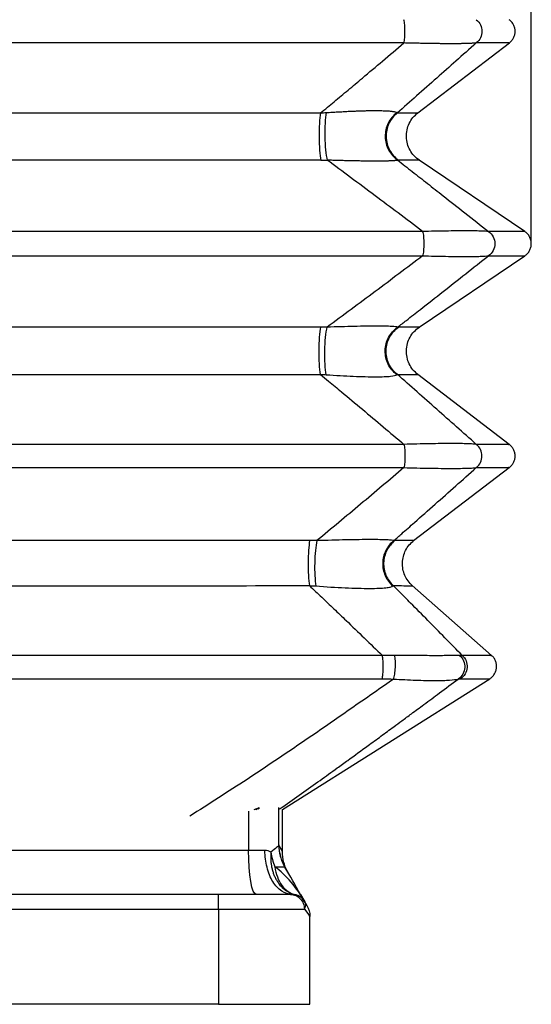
# Model space of a CAD drawing. Header units: millimetres. Extents: x 0 to 838, y 0 to 648.
# Tile 16 of 21: x 544 to 614, y 282 to 416. Entities that reach past the tile are written whole.
import ezdxf

# ---------------------------------------------------------------- set-up
doc = ezdxf.new("R2010")
doc.units = ezdxf.units.MM
doc.header["$LTSCALE"] = 3
doc.layers.add('DIMENSIONS', color=140, linetype='Continuous', lineweight=25)
doc.styles.add('SLDTEXTSTYLE0', font='TXT', dxfattribs={"width": 0.7})
doc.dimstyles.new('SLDDIMSTYLE1', dxfattribs={"dimtxt": 6.474023, "dimasz": 9.906, "dimexe": 0, "dimexo": 0.0625, "dimgap": 1.618506, "dimtad": 0, "dimtih": 1, "dimtoh": 1, "dimdec": 1, "dimrnd": 1e-09, "dimzin": 12, "dimdsep": 46, "dimtxsty": 'SLDTEXTSTYLE0', "dimsah": 1, "dimcen": 0.09, "dimadec": 0, "dimazin": 3, "dimtfac": 1, "dimtdec": 1, "dimtofl": 0, "dimtmove": 0, "dimatfit": 3, "dimfxl": 0, "dimfrac": 2, "dimtolj": 1, "dimtzin": 12, "dimarcsym": 0})

# ---------------------------------------------------------------- blocks, each defined once
blk = doc.blocks.new('_D_7')
at = {"layer": 'DIMENSIONS'}
for p, q in [((474.51, 389.26), (474.51, 549.14)), ((614.36, 389.26), (614.36, 549.14)), ((474.51, 539.61), (525.73, 539.61)), ((534.5, 539.61), (532.33, 539.61)), ((532.33, 539.61), (532.33, 529.32)), ((553.74, 539.61), (555.91, 539.61)), ((555.91, 539.61), (555.91, 529.32)), ((614.36, 539.61), (562.51, 539.61)), ((532.33, 529.32), (534.5, 529.32)), ((555.91, 529.32), (553.74, 529.32))]:
    blk.add_line(p, q, dxfattribs=at)
for points in [[(474.51, 539.61), (484.42, 538.09), (484.42, 541.14)], [(614.36, 539.61), (604.45, 541.14), (604.45, 538.09)]]:
    blk.add_solid(points, dxfattribs=at)
at = {"layer": 'DIMENSIONS', "char_height": 6.35, "attachment_point": 1, "style": 'SLDTEXTSTYLE0'}
for s, insert in [('139.8', (531.81, 549.25)), ('5.51', (534.5, 537.51))]:
    blk.add_mtext(s, dxfattribs=dict(at, insert=insert))

msp = doc.modelspace()

# ---------------------------------------------------------------- linework, layer by layer
for p, q in [((598.83, 403.29), (611.36, 412.84)), ((613.48, 387.09), (599.03, 396.84)), ((599.03, 374.03), (613.48, 383.77)), ((611.35, 358.02), (598.83, 367.58)), ((598.28, 344.87), (611.35, 354.84)), ((608.94, 329.19), (598.08, 338.74)), ((580.34, 308.15), (608.68, 326.01)), ((577.18, 308.36), (576.42, 308.11)), ((577.18, 308.36), (576.69, 308.13)), ((577.07, 308.21), (577.18, 308.36)), ((577.15, 308.24), (577.18, 308.36)), ((579.85, 303.3), (579.85, 308.42)), ((580.35, 302.45), (580.35, 308.16)), ((575.72, 307.92), (575.72, 302.55)), ((580.35, 302.45), (579.86, 303.3)), ((575.72, 302.55), (512.49, 302.55)), ((577.96, 302.55), (575.72, 302.55)), ((571.6, 296.55), (516.6, 296.55)), ((571.6, 294.55), (571.6, 296.55)), ((581.46, 296.55), (571.6, 296.55)), ((582.83, 296.55), (583.41, 295.55)), ((516.6, 294.55), (571.6, 294.55)), ((571.6, 294.55), (583.34, 294.55)), ((571.6, 294.55), (571.6, 281.55)), ((583.44, 295.44), (583.41, 295.55)), ((584.1, 281.55), (584.1, 293.54)), ((571.6, 281.55), (516.6, 281.55)), ((571.6, 281.55), (584.1, 281.55))]:
    msp.add_line(p, q)
at = {"flags": 128}
for points in [[(579.86, 303.3), (579.86, 303.31), (579.86, 303.31), (579.86, 303.31), (579.86, 303.31), (579.86, 303.31), (579.85, 303.3), (579.85, 303.3), (579.85, 303.3)], [(576.76, 296.55), (576.56, 296.66), (576.36, 297), (576.18, 297.56), (576.02, 298.3), (575.89, 299.21), (575.8, 300.25), (575.74, 301.38), (575.72, 302.55)]]:
    msp.add_lwpolyline(points, dxfattribs=at)
for centre, radius, start, end in [((585.55, 452.33), 55.5, 270.0363, 270.9386), ((596.25, 398.23), 1.4, 264.0709, 269.4787), ((585.55, 318.54), 55.5, 89.0614, 89.9637), ((584.02, 292.83), 52.05, 88.8652, 89.9605), ((595.73, 343.63), 1.25, 90.6623, 97.3596), ((581.68, 294.55), 2, 30, 90)]:
    msp.add_arc(centre, radius, start, end)
for points, knots in [([(596.95, 412.84), (596.99, 413.03), (597.03, 413.27), (597.08, 413.82), (597.09, 414.13), (597.09, 414.74), (597.08, 415.04), (597.03, 415.59), (596.99, 415.84), (596.95, 416.02)], [0, 0, 0, 0, 0.25, 0.25, 0.5, 0.5, 0.75, 0.75, 1, 1, 1, 1]), ([(606.84, 416.02), (607.08, 415.84), (607.28, 415.59), (607.55, 415.04), (607.62, 414.74), (607.62, 414.13), (607.55, 413.82), (607.28, 413.27), (607.08, 413.03), (606.84, 412.84)], [0, 0, 0, 0, 0.25, 0.25, 0.5, 0.5, 0.75, 0.75, 1, 1, 1, 1]), ([(611.35, 412.84), (611.47, 412.94), (611.7, 413.15), (611.95, 413.54), (612.11, 413.97), (612.16, 414.43), (612.11, 414.89), (611.95, 415.33), (611.7, 415.72), (611.47, 415.92), (611.35, 416.02)], [0, 0, 0, 0, 0.125001, 0.25, 0.375, 0.499998, 0.624998, 0.749997, 0.874998, 1, 1, 1, 1]), ([(596.95, 412.84), (579.62, 412.84), (562.03, 412.84), (526.85, 412.84), (509.25, 412.84), (491.92, 412.84)], [0, 0, 0, 0, 0.5, 0.5, 1, 1, 1, 1]), ([(585.56, 403.29), (586.18, 403.8), (587.43, 404.84), (589.34, 406.43), (591.55, 408.28), (594.09, 410.42), (595.98, 412.02), (596.95, 412.84)], [0, 0, 0, 0, 0.16168, 0.328507, 0.500461, 0.742085, 1, 1, 1, 1]), ([(606.84, 412.84), (605.91, 412.02), (604.11, 410.42), (601.39, 408.01), (598.72, 405.65), (596.92, 404.06), (596.05, 403.29)], [0, 0, 0, 0, 0.2579082, 0.4995389, 0.7555512, 1, 1, 1, 1]), ([(606.84, 412.84), (606.81, 412.84), (606.76, 412.83), (606.66, 412.82), (606.56, 412.81), (606.44, 412.8), (606.32, 412.8), (606.19, 412.79), (606.05, 412.78), (605.9, 412.77), (605.74, 412.77), (605.58, 412.76), (605.4, 412.76), (605.22, 412.75), (605.03, 412.75), (604.83, 412.75), (604.62, 412.74), (604.41, 412.74), (604.18, 412.74), (603.95, 412.74), (603.71, 412.74), (603.46, 412.74), (603.21, 412.74), (602.95, 412.74), (602.68, 412.74), (602.4, 412.74), (602.11, 412.74), (601.82, 412.75), (601.52, 412.75), (601.21, 412.75), (600.89, 412.76), (600.57, 412.76), (600.24, 412.77), (599.9, 412.77), (599.56, 412.78), (599.21, 412.79), (598.85, 412.8), (598.48, 412.8), (598.11, 412.81), (597.73, 412.82), (597.34, 412.83), (597.08, 412.84), (596.95, 412.84)], [0, 0, 0, 0, 0.027017, 0.053735, 0.080168, 0.106329, 0.13223, 0.157887, 0.183314, 0.208524, 0.233534, 0.258358, 0.283013, 0.307515, 0.331879, 0.356123, 0.380263, 0.404315, 0.428299, 0.452229, 0.476124, 0.500002, 0.523879, 0.547774, 0.571703, 0.595685, 0.619736, 0.643875, 0.668118, 0.692482, 0.716983, 0.741638, 0.766463, 0.791474, 0.816685, 0.842112, 0.867769, 0.893671, 0.919832, 0.946265, 0.972983, 1, 1, 1, 1]), ([(611.26, 412.84), (611.28, 412.84), (611.33, 412.84), (610.61, 412.84), (609.21, 412.84), (607.63, 412.84), (606.84, 412.84)], [0, 0, 0, 0, 0.142732, 0.428495, 0.714252, 1, 1, 1, 1]), ([(586.34, 403.33), (586.47, 403.34), (586.74, 403.36), (587.14, 403.39), (587.52, 403.41), (587.9, 403.43), (588.27, 403.45), (588.64, 403.47), (588.99, 403.49), (589.34, 403.51), (589.68, 403.52), (590.01, 403.54), (590.33, 403.55), (590.64, 403.56), (590.95, 403.57), (591.25, 403.58), (591.54, 403.59), (591.82, 403.6), (592.09, 403.6), (592.36, 403.61), (592.61, 403.61), (592.86, 403.61), (593.17, 403.61), (593.53, 403.61), (593.93, 403.6), (594.29, 403.59), (594.63, 403.58), (594.92, 403.55), (595.19, 403.53), (595.42, 403.5), (595.61, 403.47), (595.77, 403.43), (595.9, 403.38), (595.95, 403.35), (595.98, 403.33)], [0, 0, 0, 0, 0.027062, 0.053677, 0.079861, 0.105631, 0.131005, 0.156003, 0.180643, 0.204947, 0.228935, 0.25263, 0.276054, 0.299231, 0.322185, 0.344942, 0.367527, 0.389967, 0.412288, 0.434517, 0.456684, 0.478814, 0.500937, 0.543037, 0.585261, 0.627799, 0.670836, 0.71455, 0.759114, 0.80469, 0.851431, 0.899477, 0.94896, 1, 1, 1, 1]), ([(503.32, 403.29), (503.9, 403.29), (505.06, 403.29), (506.81, 403.29), (508.56, 403.3), (510.32, 403.3), (512.08, 403.3), (513.84, 403.3), (515.61, 403.3), (517.39, 403.3), (519.17, 403.3), (520.95, 403.31), (522.73, 403.31), (524.52, 403.31), (526.32, 403.31), (528.11, 403.31), (529.91, 403.31), (531.72, 403.31), (533.52, 403.31), (535.34, 403.31), (537.15, 403.31), (538.97, 403.31), (540.79, 403.31), (542.61, 403.31), (544.99, 403.31), (547.92, 403.31), (551.4, 403.31), (554.86, 403.31), (558.32, 403.31), (561.77, 403.31), (565.2, 403.31), (568.63, 403.31), (572.04, 403.3), (575.44, 403.3), (578.82, 403.3), (582.2, 403.29), (584.44, 403.29), (585.56, 403.29)], [0, 0, 0, 0, 0.021326, 0.04269, 0.064093, 0.085533, 0.107012, 0.128529, 0.150083, 0.171676, 0.193306, 0.214973, 0.236677, 0.258419, 0.280198, 0.302014, 0.323867, 0.345757, 0.367683, 0.389646, 0.411645, 0.43368, 0.455751, 0.477859, 0.500002, 0.54224, 0.584378, 0.626413, 0.668346, 0.710175, 0.751899, 0.793518, 0.83503, 0.876436, 0.917733, 0.958921, 1, 1, 1, 1]), ([(585.56, 403.29), (585.49, 402.91), (585.44, 402.4), (585.37, 401.27), (585.35, 400.64), (585.35, 399.39), (585.38, 398.76), (585.46, 397.66), (585.51, 397.18), (585.58, 396.83)], [0, 0, 0, 0, 0.25, 0.25, 0.5, 0.5, 0.75, 0.75, 1, 1, 1, 1]), ([(585.56, 403.29), (585.69, 403.3), (585.95, 403.31), (586.21, 403.33), (586.34, 403.33)], [0, 0, 0, 0, 0.501359, 1, 1, 1, 1]), ([(586.34, 403.33), (586.26, 402.96), (586.21, 402.45), (586.13, 401.32), (586.12, 400.68), (586.14, 399.42), (586.18, 398.79), (586.29, 397.68), (586.37, 397.2), (586.46, 396.84)], [0, 0, 0, 0, 0.25, 0.25, 0.5, 0.5, 0.75, 0.75, 1, 1, 1, 1]), ([(595.98, 403.33), (595.48, 402.96), (595.07, 402.45), (594.52, 401.32), (594.38, 400.68), (594.41, 399.42), (594.57, 398.79), (595.16, 397.68), (595.59, 397.2), (596.1, 396.84)], [0, 0, 0, 0, 0.25, 0.25, 0.5, 0.5, 0.75, 0.75, 1, 1, 1, 1]), ([(596.05, 403.29), (595.56, 402.91), (595.16, 402.4), (594.63, 401.27), (594.49, 400.64), (594.53, 399.39), (594.7, 398.76), (595.29, 397.66), (595.72, 397.18), (596.23, 396.83)], [0, 0, 0, 0, 0.25, 0.25, 0.5, 0.5, 0.75, 0.75, 1, 1, 1, 1]), ([(595.98, 403.33), (595.99, 403.33), (596.02, 403.31), (596.04, 403.3), (596.05, 403.29)], [0, 0, 0, 0, 0.498638, 1, 1, 1, 1]), ([(596.05, 403.29), (596.62, 403.29), (597.75, 403.3), (598.6, 403.31), (598.97, 403.31), (598.87, 403.31), (598.87, 403.31)], [0, 0, 0, 0, 0.332743, 0.666178, 0.999966, 1, 1, 1, 1]), ([(599.06, 396.82), (598.81, 397.01), (598.31, 397.4), (597.76, 398.19), (597.4, 399.07), (597.26, 400.01), (597.34, 400.97), (597.65, 401.87), (598.15, 402.69), (598.63, 403.1), (598.87, 403.31)], [0, 0, 0, 0, 0.125001, 0.250003, 0.375004, 0.500003, 0.625003, 0.750001, 0.875001, 1, 1, 1, 1]), ([(585.58, 396.83), (585, 396.83), (583.82, 396.83), (582.05, 396.83), (580.29, 396.83), (578.51, 396.83), (576.74, 396.82), (574.96, 396.82), (573.18, 396.82), (571.4, 396.82), (569.62, 396.82), (567.83, 396.82), (566.04, 396.82), (564.25, 396.82), (562.46, 396.82), (560.67, 396.82), (558.87, 396.82), (557.07, 396.82), (555.27, 396.82), (553.47, 396.82), (551.67, 396.82), (549.86, 396.82), (548.05, 396.82), (546.25, 396.82), (543.85, 396.82), (540.88, 396.82), (537.34, 396.82), (533.83, 396.82), (530.33, 396.82), (526.87, 396.82), (523.42, 396.82), (520, 396.82), (516.61, 396.82), (513.24, 396.82), (509.9, 396.83), (506.58, 396.83), (504.39, 396.83), (503.29, 396.83)], [0, 0, 0, 0, 0.021555, 0.043128, 0.064718, 0.086325, 0.107949, 0.12959, 0.151248, 0.172923, 0.194614, 0.216323, 0.238047, 0.259789, 0.281546, 0.30332, 0.32511, 0.346916, 0.368738, 0.390576, 0.41243, 0.434299, 0.456184, 0.478085, 0.5, 0.543152, 0.586035, 0.62865, 0.670995, 0.713071, 0.754877, 0.796412, 0.837675, 0.878666, 0.919384, 0.959829, 1, 1, 1, 1]), ([(599.51, 387.09), (598.39, 387.94), (596.23, 389.57), (592.94, 392.03), (589.72, 394.44), (587.53, 396.05), (586.46, 396.84)], [0, 0, 0, 0, 0.259346, 0.499506, 0.756235, 1, 1, 1, 1]), ([(596.1, 396.84), (596.09, 396.83), (596.06, 396.83), (596.01, 396.81), (595.95, 396.8), (595.87, 396.79), (595.79, 396.78), (595.7, 396.77), (595.6, 396.76), (595.49, 396.75), (595.37, 396.75), (595.25, 396.74), (595.11, 396.73), (594.96, 396.73), (594.8, 396.72), (594.64, 396.72), (594.46, 396.71), (594.28, 396.71), (594.09, 396.71), (593.89, 396.71), (593.67, 396.7), (593.45, 396.7), (593.15, 396.7), (592.76, 396.7), (592.27, 396.71), (591.74, 396.71), (591.19, 396.72), (590.6, 396.73), (589.98, 396.74), (589.33, 396.76), (588.66, 396.77), (587.95, 396.79), (587.22, 396.81), (586.71, 396.83), (586.46, 396.84)], [0, 0, 0, 0, 0.026936, 0.053429, 0.079495, 0.105151, 0.130416, 0.155308, 0.179847, 0.204054, 0.227949, 0.251554, 0.274893, 0.29799, 0.320867, 0.343551, 0.366067, 0.38844, 0.410698, 0.432868, 0.454976, 0.477051, 0.49912, 0.541378, 0.583747, 0.626422, 0.669594, 0.713447, 0.758157, 0.80389, 0.850801, 0.899036, 0.948727, 1, 1, 1, 1]), ([(596.1, 396.84), (596.76, 396.32), (598.12, 395.26), (600.18, 393.64), (602.58, 391.76), (605.36, 389.57), (607.43, 387.94), (608.5, 387.09)], [0, 0, 0, 0, 0.161059, 0.3279, 0.500494, 0.740638, 1, 1, 1, 1]), ([(599.06, 396.82), (599.06, 396.82), (599.16, 396.82), (598.79, 396.82), (597.94, 396.82), (596.8, 396.83), (596.23, 396.83)], [0, 0, 0, 0, 0.000028, 0.333819, 0.667257, 1, 1, 1, 1]), ([(599.51, 387.09), (590.44, 387.09), (581.28, 387.09), (567.49, 387.09), (562.88, 387.09), (553.66, 387.09), (549.05, 387.09), (539.83, 387.09), (535.22, 387.09), (526, 387.09), (521.39, 387.09), (507.59, 387.09), (498.43, 387.09), (489.37, 387.09)], [0, 0, 0, 0, 0.25, 0.25, 0.375, 0.375, 0.5, 0.5, 0.625, 0.625, 0.75, 0.75, 1, 1, 1, 1]), ([(608.5, 387.09), (608.27, 387.12), (607.9, 387.14), (607.13, 387.16), (606.84, 387.17), (606.17, 387.18), (605.8, 387.18), (604.99, 387.18), (604.56, 387.18), (603.64, 387.17), (603.15, 387.16), (601.65, 387.14), (600.59, 387.12), (599.51, 387.09)], [0, 0, 0, 0, 0.25, 0.25, 0.375, 0.375, 0.5, 0.5, 0.625, 0.625, 0.75, 0.75, 1, 1, 1, 1]), ([(599.51, 387.09), (599.56, 386.91), (599.6, 386.66), (599.65, 386.08), (599.67, 385.76), (599.67, 385.11), (599.65, 384.78), (599.6, 384.21), (599.56, 383.96), (599.51, 383.77)], [0, 0, 0, 0, 0.25, 0.25, 0.5, 0.5, 0.75, 0.75, 1, 1, 1, 1]), ([(608.5, 387.09), (608.77, 386.91), (608.99, 386.66), (609.29, 386.08), (609.37, 385.76), (609.37, 385.11), (609.29, 384.78), (608.99, 384.21), (608.77, 383.96), (608.5, 383.77)], [0, 0, 0, 0, 0.25, 0.25, 0.5, 0.5, 0.75, 0.75, 1, 1, 1, 1]), ([(613.48, 387.09), (613.42, 387.09), (613.3, 387.09), (612.32, 387.09), (610.81, 387.09), (609.27, 387.09), (608.5, 387.09)], [0, 0, 0, 0, 0.2498495, 0.5000014, 0.7501332, 1, 1, 1, 1]), ([(613.48, 383.77), (613.61, 383.87), (613.87, 384.08), (614.14, 384.49), (614.32, 384.94), (614.38, 385.43), (614.32, 385.92), (614.14, 386.38), (613.87, 386.79), (613.61, 386.99), (613.48, 387.09)], [0, 0, 0, 0, 0.125002, 0.250003, 0.375001, 0.500001, 0.624999, 0.749998, 0.874999, 1, 1, 1, 1]), ([(489.37, 383.77), (498.43, 383.77), (507.59, 383.77), (521.39, 383.77), (526, 383.77), (535.22, 383.77), (539.83, 383.77), (549.05, 383.77), (553.66, 383.77), (562.88, 383.77), (567.49, 383.77), (581.28, 383.77), (590.44, 383.77), (599.51, 383.77)], [0, 0, 0, 0, 0.25, 0.25, 0.375, 0.375, 0.5, 0.5, 0.625, 0.625, 0.75, 0.75, 1, 1, 1, 1]), ([(599.51, 383.77), (598.43, 382.96), (596.27, 381.32), (593.01, 378.88), (589.75, 376.45), (587.55, 374.83), (586.46, 374.03)], [0, 0, 0, 0, 0.249663, 0.499506, 0.749619, 1, 1, 1, 1]), ([(596.1, 374.03), (596.5, 374.34), (597.53, 375.14), (599.59, 376.76), (602.3, 378.88), (605.4, 381.33), (607.47, 382.96), (608.5, 383.77)], [0, 0, 0, 0, 0.095923, 0.250384, 0.500494, 0.7506, 1, 1, 1, 1]), ([(599.51, 383.77), (600.59, 383.75), (601.65, 383.72), (603.15, 383.7), (603.64, 383.69), (604.56, 383.69), (604.99, 383.68), (605.8, 383.68), (606.17, 383.69), (606.84, 383.69), (607.13, 383.7), (607.9, 383.72), (608.27, 383.75), (608.5, 383.77)], [0, 0, 0, 0, 0.25, 0.25, 0.375, 0.375, 0.5, 0.5, 0.625, 0.625, 0.75, 0.75, 1, 1, 1, 1]), ([(608.5, 383.77), (609.27, 383.77), (610.81, 383.77), (612.32, 383.77), (613.3, 383.77), (613.42, 383.77), (613.48, 383.77)], [0, 0, 0, 0, 0.249867, 0.499999, 0.75015, 1, 1, 1, 1]), ([(585.58, 374.03), (572, 374.04), (558.22, 374.05), (530.66, 374.05), (516.88, 374.04), (503.29, 374.03)], [0, 0, 0, 0, 0.5, 0.5, 1, 1, 1, 1]), ([(585.56, 367.57), (585.49, 367.96), (585.44, 368.46), (585.37, 369.59), (585.35, 370.23), (585.35, 371.48), (585.38, 372.1), (585.46, 373.2), (585.51, 373.68), (585.58, 374.03)], [0, 0, 0, 0, 0.25, 0.25, 0.5, 0.5, 0.75, 0.75, 1, 1, 1, 1]), ([(586.34, 367.53), (586.26, 367.91), (586.21, 368.41), (586.13, 369.55), (586.12, 370.18), (586.14, 371.45), (586.18, 372.07), (586.29, 373.19), (586.37, 373.67), (586.46, 374.03)], [0, 0, 0, 0, 0.25, 0.25, 0.5, 0.5, 0.75, 0.75, 1, 1, 1, 1]), ([(596.1, 374.03), (595.98, 374.07), (595.71, 374.1), (595, 374.14), (594.71, 374.15), (594.04, 374.16), (593.66, 374.16), (592.79, 374.16), (592.31, 374.16), (591.28, 374.15), (590.73, 374.14), (589.58, 374.11), (588.97, 374.1), (587.73, 374.07), (587.1, 374.05), (586.46, 374.03)], [0, 0, 0, 0, 0.25, 0.25, 0.375, 0.375, 0.5, 0.5, 0.625, 0.625, 0.75, 0.75, 0.875, 0.875, 1, 1, 1, 1]), ([(595.98, 367.53), (595.48, 367.91), (595.07, 368.41), (594.52, 369.55), (594.38, 370.18), (594.41, 371.45), (594.57, 372.07), (595.16, 373.19), (595.59, 373.67), (596.1, 374.03)], [0, 0, 0, 0, 0.25, 0.25, 0.5, 0.5, 0.75, 0.75, 1, 1, 1, 1]), ([(596.05, 367.57), (595.56, 367.96), (595.16, 368.46), (594.63, 369.59), (594.49, 370.23), (594.53, 371.48), (594.7, 372.1), (595.29, 373.2), (595.72, 373.68), (596.23, 374.03)], [0, 0, 0, 0, 0.25, 0.25, 0.5, 0.5, 0.75, 0.75, 1, 1, 1, 1]), ([(599.06, 374.05), (598.99, 374.05), (598.87, 374.05), (597.92, 374.04), (596.8, 374.04), (596.23, 374.03)], [0, 0, 0, 0, 0.333784, 0.667239, 1, 1, 1, 1]), ([(598.87, 367.55), (598.63, 367.76), (598.15, 368.18), (597.65, 369), (597.34, 369.9), (597.26, 370.85), (597.4, 371.79), (597.76, 372.68), (598.31, 373.46), (598.81, 373.85), (599.06, 374.05)], [0, 0, 0, 0, 0.124999, 0.249999, 0.374997, 0.499997, 0.624996, 0.749997, 0.874999, 1, 1, 1, 1]), ([(503.32, 367.57), (516.89, 367.56), (530.67, 367.55), (558.21, 367.55), (571.98, 367.56), (585.56, 367.57)], [0, 0, 0, 0, 0.5, 0.5, 1, 1, 1, 1]), ([(585.56, 367.57), (585.93, 367.27), (586.88, 366.48), (588.79, 364.89), (591.28, 362.81), (594.12, 360.42), (596.01, 358.82), (596.95, 358.02)], [0, 0, 0, 0, 0.095712, 0.250359, 0.500461, 0.750558, 1, 1, 1, 1]), ([(586.34, 367.53), (586.98, 367.49), (587.61, 367.45), (588.85, 367.38), (589.46, 367.35), (590.61, 367.3), (591.15, 367.29), (592.18, 367.26), (592.66, 367.25), (593.53, 367.25), (593.92, 367.26), (594.59, 367.29), (594.87, 367.3), (595.58, 367.38), (595.86, 367.45), (595.98, 367.53)], [0, 0, 0, 0, 0.125, 0.125, 0.25, 0.25, 0.375, 0.375, 0.5, 0.5, 0.625, 0.625, 0.75, 0.75, 1, 1, 1, 1]), ([(606.84, 358.02), (605.94, 358.82), (604.14, 360.42), (601.44, 362.81), (598.74, 365.2), (596.95, 366.78), (596.05, 367.57)], [0, 0, 0, 0, 0.2496803, 0.4995388, 0.7496425, 1, 1, 1, 1]), ([(596.05, 367.57), (596.62, 367.57), (597.75, 367.56), (598.6, 367.55), (598.97, 367.55), (598.87, 367.55), (598.87, 367.55)], [0, 0, 0, 0, 0.3327424, 0.6661773, 0.9999652, 1, 1, 1, 1]), ([(596.95, 358.02), (588.33, 358.02), (579.61, 358.02), (562.07, 358.02), (553.26, 358.02), (535.62, 358.02), (526.8, 358.02), (509.27, 358.02), (500.55, 358.02), (491.92, 358.02)], [0, 0, 0, 0, 0.25, 0.25, 0.5, 0.5, 0.75, 0.75, 1, 1, 1, 1]), ([(606.84, 358.02), (606.72, 358.04), (606.56, 358.05), (606.16, 358.08), (605.92, 358.09), (605.36, 358.11), (605.03, 358.12), (604.31, 358.13), (603.9, 358.13), (603.01, 358.13), (602.53, 358.13), (601.52, 358.12), (600.98, 358.11), (599.87, 358.09), (599.31, 358.08), (598.14, 358.05), (597.55, 358.04), (596.95, 358.02)], [0, 0, 0, 0, 0.125, 0.125, 0.25, 0.25, 0.375, 0.375, 0.5, 0.5, 0.625, 0.625, 0.75, 0.75, 0.875, 0.875, 1, 1, 1, 1]), ([(596.95, 358.02), (596.99, 357.84), (597.03, 357.59), (597.08, 357.04), (597.09, 356.74), (597.09, 356.13), (597.08, 355.82), (597.03, 355.27), (596.99, 355.03), (596.95, 354.84)], [0, 0, 0, 0, 0.25, 0.25, 0.5, 0.5, 0.75, 0.75, 1, 1, 1, 1]), ([(606.84, 354.84), (607.08, 355.03), (607.28, 355.27), (607.55, 355.82), (607.62, 356.13), (607.62, 356.74), (607.55, 357.04), (607.28, 357.59), (607.08, 357.84), (606.84, 358.02)], [0, 0, 0, 0, 0.25, 0.25, 0.5, 0.5, 0.75, 0.75, 1, 1, 1, 1]), ([(611.26, 358.02), (611.28, 358.02), (611.33, 358.02), (610.61, 358.02), (609.21, 358.02), (607.63, 358.02), (606.84, 358.02)], [0, 0, 0, 0, 0.1430846, 0.4293611, 0.7151115, 1, 1, 1, 1]), ([(611.35, 354.84), (611.47, 354.94), (611.7, 355.15), (611.95, 355.54), (612.11, 355.97), (612.16, 356.43), (612.11, 356.89), (611.95, 357.33), (611.7, 357.72), (611.47, 357.92), (611.35, 358.02)], [0, 0, 0, 0, 0.125002, 0.250003, 0.375002, 0.500002, 0.625, 0.75, 0.874998, 1, 1, 1, 1]), ([(491.92, 354.84), (500.55, 354.84), (509.27, 354.84), (526.8, 354.84), (535.62, 354.84), (553.26, 354.84), (562.07, 354.84), (579.61, 354.84), (588.33, 354.84), (596.95, 354.84)], [0, 0, 0, 0, 0.25, 0.25, 0.5, 0.5, 0.75, 0.75, 1, 1, 1, 1]), ([(596.95, 354.84), (595.97, 354.01), (594, 352.34), (591.03, 349.84), (588.05, 347.35), (586.05, 345.7), (585.05, 344.87)], [0, 0, 0, 0, 0.249658, 0.499505, 0.749618, 1, 1, 1, 1]), ([(595.57, 344.87), (595.93, 345.19), (596.87, 346.01), (598.75, 347.67), (601.2, 349.84), (604.02, 352.34), (605.9, 354.01), (606.84, 354.84)], [0, 0, 0, 0, 0.095823, 0.250385, 0.500495, 0.75051, 1, 1, 1, 1]), ([(596.95, 354.84), (597.55, 354.83), (598.14, 354.81), (599.31, 354.79), (599.87, 354.77), (600.98, 354.76), (601.52, 354.75), (602.53, 354.74), (603.01, 354.74), (603.9, 354.74), (604.31, 354.74), (605.03, 354.75), (605.36, 354.76), (605.92, 354.77), (606.16, 354.79), (606.56, 354.81), (606.72, 354.83), (606.84, 354.84)], [0, 0, 0, 0, 0.125, 0.125, 0.25, 0.25, 0.375, 0.375, 0.5, 0.5, 0.625, 0.625, 0.75, 0.75, 0.875, 0.875, 1, 1, 1, 1]), ([(606.84, 354.84), (607.63, 354.84), (609.21, 354.84), (610.61, 354.84), (611.33, 354.84), (611.28, 354.84), (611.26, 354.84)], [0, 0, 0, 0, 0.284888, 0.570639, 0.856915, 1, 1, 1, 1]), ([(584.06, 344.88), (570.96, 344.89), (557.7, 344.89), (531.17, 344.89), (517.91, 344.89), (504.82, 344.88)], [0, 0, 0, 0, 0.5, 0.5, 1, 1, 1, 1]), ([(584.06, 344.88), (584, 344.52), (583.95, 344.06), (583.88, 343.02), (583.86, 342.44), (583.85, 341.27), (583.87, 340.68), (583.93, 339.61), (583.97, 339.12), (584.03, 338.73)], [0, 0, 0, 0, 0.25, 0.25, 0.5, 0.5, 0.75, 0.75, 1, 1, 1, 1]), ([(585.05, 344.87), (584.97, 344.51), (584.9, 344.04), (584.8, 342.99), (584.77, 342.4), (584.74, 341.22), (584.75, 340.63), (584.8, 339.55), (584.85, 339.06), (584.91, 338.68)], [0, 0, 0, 0, 0.25, 0.25, 0.5, 0.5, 0.75, 0.75, 1, 1, 1, 1]), ([(595.57, 344.87), (595.5, 344.89), (595.39, 344.91), (595.08, 344.95), (594.87, 344.96), (594.35, 344.99), (594.03, 345), (593.3, 345.01), (592.87, 345.01), (591.92, 345.01), (591.4, 345.01), (590.28, 345), (589.68, 344.99), (587.8, 344.95), (586.44, 344.91), (585.05, 344.87)], [0, 0, 0, 0, 0.125, 0.125, 0.25, 0.25, 0.375, 0.375, 0.5, 0.5, 0.625, 0.625, 0.75, 0.75, 1, 1, 1, 1]), ([(595.57, 344.87), (595.11, 344.51), (594.73, 344.04), (594.21, 342.99), (594.06, 342.4), (594.04, 341.22), (594.15, 340.63), (594.63, 339.55), (594.99, 339.06), (595.43, 338.68)], [0, 0, 0, 0, 0.25, 0.25, 0.5, 0.5, 0.75, 0.75, 1, 1, 1, 1]), ([(595.71, 344.88), (595.26, 344.52), (594.88, 344.06), (594.35, 343.02), (594.2, 342.44), (594.16, 341.27), (594.27, 340.68), (594.72, 339.61), (595.07, 339.12), (595.5, 338.73)], [0, 0, 0, 0, 0.25, 0.25, 0.5, 0.5, 0.75, 0.75, 1, 1, 1, 1]), ([(598.32, 344.89), (598.26, 344.89), (598.14, 344.89), (597.27, 344.89), (596.23, 344.88), (595.71, 344.88)], [0, 0, 0, 0, 0.333753, 0.667197, 1, 1, 1, 1]), ([(598.11, 338.71), (597.9, 338.92), (597.48, 339.34), (597.04, 340.12), (596.78, 340.97), (596.72, 341.85), (596.84, 342.73), (597.16, 343.56), (597.65, 344.31), (598.1, 344.7), (598.32, 344.89)], [0, 0, 0, 0, 0.124999, 0.250006, 0.374998, 0.500008, 0.625001, 0.750002, 0.875003, 1, 1, 1, 1]), ([(504.84, 338.73), (517.93, 338.72), (531.18, 338.71), (557.69, 338.71), (570.95, 338.72), (584.03, 338.73)], [0, 0, 0, 0, 0.5, 0.5, 1, 1, 1, 1]), ([(584.03, 338.73), (584.59, 338.2), (585.71, 337.15), (587.38, 335.56), (589.32, 333.71), (591.53, 331.58), (593.18, 329.99), (594.01, 329.19)], [0, 0, 0, 0, 0.166953, 0.333763, 0.500439, 0.750308, 1, 1, 1, 1]), ([(584.91, 338.68), (586.3, 338.58), (587.66, 338.49), (589.53, 338.41), (590.13, 338.39), (591.25, 338.36), (591.77, 338.35), (592.72, 338.35), (593.15, 338.36), (593.89, 338.39), (594.2, 338.41), (594.72, 338.47), (594.93, 338.5), (595.25, 338.58), (595.36, 338.63), (595.43, 338.68)], [0, 0, 0, 0, 0.25, 0.25, 0.375, 0.375, 0.5, 0.5, 0.625, 0.625, 0.75, 0.75, 0.875, 0.875, 1, 1, 1, 1]), ([(604.93, 329.19), (604.13, 329.99), (602.56, 331.59), (600.21, 333.98), (598.16, 336.05), (596.59, 337.64), (595.8, 338.43), (595.5, 338.73)], [0, 0, 0, 0, 0.251954, 0.499561, 0.74966, 0.90469, 1, 1, 1, 1]), ([(595.5, 338.73), (596.03, 338.73), (597.08, 338.72), (597.86, 338.71), (598.2, 338.71), (598.11, 338.71), (598.11, 338.71)], [0, 0, 0, 0, 0.33279, 0.666219, 0.999976, 1, 1, 1, 1]), ([(594.01, 329.19), (585.85, 329.19), (577.62, 329.19), (561.07, 329.2), (552.75, 329.2), (527.81, 329.2), (511.18, 329.2), (494.87, 329.19)], [0, 0, 0, 0, 0.25, 0.25, 0.5, 0.5, 1, 1, 1, 1]), ([(593.97, 326), (594.01, 326.17), (594.05, 326.4), (594.1, 326.92), (594.11, 327.23), (594.12, 327.84), (594.11, 328.15), (594.08, 328.73), (594.05, 328.98), (594.01, 329.19)], [0, 0, 0, 0, 0.25, 0.25, 0.5, 0.5, 0.75, 0.75, 1, 1, 1, 1]), ([(595.53, 325.97), (595.59, 326.14), (595.65, 326.37), (595.74, 326.92), (595.77, 327.23), (595.8, 327.85), (595.8, 328.17), (595.77, 328.75), (595.73, 329), (595.69, 329.2)], [0, 0, 0, 0, 0.25, 0.25, 0.5, 0.5, 0.75, 0.75, 1, 1, 1, 1]), ([(604.54, 329.2), (604.27, 329.19), (603.88, 329.18), (603.08, 329.17), (602.79, 329.17), (602.13, 329.16), (601.77, 329.16), (600.98, 329.16), (600.56, 329.16), (599.67, 329.17), (599.21, 329.17), (597.77, 329.18), (596.73, 329.19), (595.69, 329.2)], [0, 0, 0, 0, 0.25, 0.25, 0.375, 0.375, 0.5, 0.5, 0.625, 0.625, 0.75, 0.75, 1, 1, 1, 1]), ([(604.54, 329.2), (604.78, 329), (604.97, 328.75), (605.22, 328.17), (605.28, 327.85), (605.25, 327.23), (605.16, 326.92), (604.86, 326.37), (604.64, 326.14), (604.38, 325.97)], [0, 0, 0, 0, 0.25, 0.25, 0.5, 0.5, 0.75, 0.75, 1, 1, 1, 1]), ([(604.93, 329.19), (605.15, 328.98), (605.34, 328.73), (605.56, 328.15), (605.61, 327.84), (605.57, 327.23), (605.47, 326.92), (605.16, 326.4), (604.94, 326.17), (604.69, 326)], [0, 0, 0, 0, 0.25, 0.25, 0.5, 0.5, 0.75, 0.75, 1, 1, 1, 1]), ([(608.84, 329.2), (608.86, 329.2), (608.91, 329.2), (608.27, 329.2), (607.02, 329.19), (605.62, 329.19), (604.93, 329.19)], [0, 0, 0, 0, 0.143042, 0.429251, 0.715002, 1, 1, 1, 1]), ([(608.67, 326), (608.8, 326.1), (609.05, 326.28), (609.33, 326.65), (609.53, 327.08), (609.62, 327.54), (609.6, 328), (609.48, 328.45), (609.26, 328.87), (609.04, 329.09), (608.93, 329.2)], [0, 0, 0, 0, 0.1250021, 0.2500032, 0.3750023, 0.5000023, 0.6249998, 0.7499999, 0.8749984, 1, 1, 1, 1]), ([(494.91, 326), (511.2, 326), (527.82, 326), (552.75, 326), (561.06, 326), (577.59, 326), (585.82, 326), (593.97, 326)], [0, 0, 0, 0, 0.5, 0.5, 0.75, 0.75, 1, 1, 1, 1]), ([(595.53, 325.97), (592.23, 323.67), (585.62, 319.04), (576.33, 312.75), (570.3, 308.9), (567.68, 307.24)], [0, 0, 0, 0, 0.360336, 0.722589, 1, 1, 1, 1]), ([(579.94, 308.21), (580.1, 308.32), (581.1, 309.02), (582.95, 310.33), (585.43, 312.09), (587.53, 313.6), (589.72, 315.19), (591.71, 316.63), (593.81, 318.17), (595.35, 319.3), (596.74, 320.32), (598.11, 321.33), (599.82, 322.59), (601.96, 324.18), (603.53, 325.34), (604.38, 325.97)], [0, 0, 0, 0, 0.018873, 0.123403, 0.227087, 0.323408, 0.38236, 0.496035, 0.568213, 0.640319, 0.68557, 0.738277, 0.808272, 0.895523, 1, 1, 1, 1]), ([(595.53, 325.97), (596.57, 325.91), (597.6, 325.86), (599.04, 325.8), (599.5, 325.79), (600.39, 325.77), (600.81, 325.76), (601.6, 325.76), (601.96, 325.77), (602.62, 325.79), (602.92, 325.8), (603.71, 325.86), (604.11, 325.91), (604.38, 325.97)], [0, 0, 0, 0, 0.25, 0.25, 0.375, 0.375, 0.5, 0.5, 0.625, 0.625, 0.75, 0.75, 1, 1, 1, 1]), ([(604.69, 326), (605.38, 326), (606.77, 326), (608.02, 326), (608.66, 326), (608.61, 326), (608.59, 326)], [0, 0, 0, 0, 0.284977, 0.570703, 0.856884, 1, 1, 1, 1]), ([(579.85, 303.3), (579.85, 303.27), (579.82, 303.22), (579.72, 303.11), (579.65, 303.04), (579.37, 302.79), (579.1, 302.58), (578.77, 302.34)], [0, 0, 0, 0, 0.25, 0.25, 0.5, 0.5, 1, 1, 1, 1]), ([(579.85, 303.3), (579.85, 302.78), (579.92, 302.26), (580.19, 301.26), (580.39, 300.77), (580.65, 300.32)], [0, 0, 0, 0, 0.5, 0.5, 1, 1, 1, 1]), ([(579.86, 303.3), (579.86, 302.78), (579.93, 302.26), (580.2, 301.25), (580.4, 300.76), (580.66, 300.3)], [0, 0, 0, 0, 0.5, 0.5, 1, 1, 1, 1]), ([(581.68, 296.55), (581.19, 296.55), (580.7, 296.7), (579.8, 297.3), (579.39, 297.75), (578.7, 298.86), (578.43, 299.53), (578.05, 300.98), (577.96, 301.76), (577.96, 302.55)], [0, 0, 0, 0, 0.25, 0.25, 0.5, 0.5, 0.75, 0.75, 1, 1, 1, 1]), ([(578.77, 302.34), (578.76, 302.27), (578.75, 302.11), (578.74, 301.87), (578.74, 301.63), (578.74, 301.39), (578.76, 301.15), (578.78, 300.91), (578.81, 300.66), (578.85, 300.42), (578.9, 300.18), (578.96, 299.94), (579.02, 299.7), (579.1, 299.46), (579.19, 299.22), (579.29, 298.98), (579.4, 298.75), (579.62, 298.35), (580.01, 297.79), (580.52, 297.3), (580.97, 296.98), (581.29, 296.8), (581.67, 296.62), (581.95, 296.54), (582.13, 296.5)], [0, 0, 0, 0, 0.028728, 0.057594, 0.08665, 0.115944, 0.145525, 0.175436, 0.205718, 0.23641, 0.267547, 0.299159, 0.331276, 0.363922, 0.397119, 0.430886, 0.465237, 0.500184, 0.617433, 0.749976, 0.80608, 0.865243, 0.917531, 1, 1, 1, 1]), ([(581.16, 299.45), (580.9, 299.9), (580.69, 300.39), (580.42, 301.41), (580.35, 301.93), (580.35, 302.45)], [0, 0, 0, 0, 0.5, 0.5, 1, 1, 1, 1]), ([(579.3, 300.34), (579.37, 299.84), (579.49, 299.37), (579.81, 298.51), (580.02, 298.12), (580.52, 297.45), (580.8, 297.16), (581.43, 296.73), (581.77, 296.58), (582.13, 296.5)], [0, 0, 0, 0, 0.25, 0.25, 0.5, 0.5, 0.75, 0.75, 1, 1, 1, 1]), ([(583.41, 295.55), (582.86, 296.5), (582.23, 297.41), (580.85, 299.04), (580.09, 299.78), (579.3, 300.34)], [0, 0, 0, 0, 0.5, 0.5, 1, 1, 1, 1]), ([(579.3, 300.34), (579.7, 300.34), (580.03, 300.33), (580.37, 300.33), (580.46, 300.33), (580.59, 300.32), (580.63, 300.32), (580.65, 300.32)], [0, 0, 0, 0, 0.5, 0.5, 0.75, 0.75, 1, 1, 1, 1]), ([(581.46, 296.55), (581.71, 296.55), (581.95, 296.5), (582.41, 296.3), (582.62, 296.15), (582.96, 295.78), (583.1, 295.55), (583.29, 295.07), (583.34, 294.81), (583.34, 294.55)], [0, 0, 0, 0, 0.25, 0.25, 0.5, 0.5, 0.75, 0.75, 1, 1, 1, 1]), ([(583.47, 295.43), (583.35, 295.63), (583.12, 296.01), (582.73, 296.24), (582.55, 296.35)], [0, 0, 0, 0, 0.514122, 1, 1, 1, 1]), ([(583.34, 294.55), (583.44, 294.72), (583.6, 295.02), (583.49, 295.31), (583.44, 295.44)], [0, 0, 0, 0, 0.580109, 1, 1, 1, 1])]:
    msp.add_open_spline(points, degree=3, knots=knots)
for points in [[(596.23, 374.03), (596.19, 374.03), (596.15, 374.03), (596.1, 374.03)], [(585.56, 367.57), (585.82, 367.56), (586.08, 367.55), (586.34, 367.53)], [(595.98, 367.53), (596.01, 367.55), (596.03, 367.56), (596.05, 367.57)], [(584.03, 338.73), (584.33, 338.72), (584.62, 338.7), (584.91, 338.68)], [(595.43, 338.68), (595.46, 338.7), (595.48, 338.72), (595.5, 338.73)], [(595.69, 329.2), (595.13, 329.21), (594.57, 329.2), (594.01, 329.19)], [(604.93, 329.19), (604.82, 329.2), (604.69, 329.21), (604.54, 329.2)], [(593.97, 326), (594.49, 326), (595.01, 325.99), (595.53, 325.97)], [(604.38, 325.97), (604.5, 325.99), (604.6, 326), (604.69, 326)], [(578.77, 302.34), (578.53, 302.46), (578.26, 302.55), (577.96, 302.55)], [(578.77, 302.34), (578.86, 301.66), (579.04, 300.98), (579.3, 300.34)], [(580.65, 300.32), (580.65, 300.32), (580.66, 300.32), (580.66, 300.3)], [(582.83, 296.55), (582.11, 297.8), (581.39, 299.05), (580.66, 300.3)], [(581.68, 296.55), (581.68, 296.55), (581.6, 296.55), (581.46, 296.55)], [(583.34, 294.55), (583.84, 293.89), (584.1, 293.54), (584.1, 293.54)], [(583.7, 295.04), (583.7, 295.04), (583.6, 295.21), (583.41, 295.55)], [(583.7, 295.04), (583.96, 294.59), (584.1, 294.07), (584.1, 293.54)]]:
    msp.add_open_spline(points, degree=3)
at = {"layer": 'DIMENSIONS'}
msp.add_line((614.36, 385.45), (614.36, 398.42), dxfattribs=at)

# ---------------------------------------------------------------- dimensions: what is measured, and where the dimension line sits
dim = msp.add_linear_dim(base=(614.3609, 539.6127), p1=(474.5148, 385.4491), p2=(614.3609, 385.4491), angle=0, dimstyle='SLDDIMSTYLE1', dxfattribs=at)
dim.commit()
dim.dimension.update_dxf_attribs({"geometry": '_D_7', "text_midpoint": (544.1195, 539.6127), "dimtype": 160})

doc.saveas('drawing.dxf')
